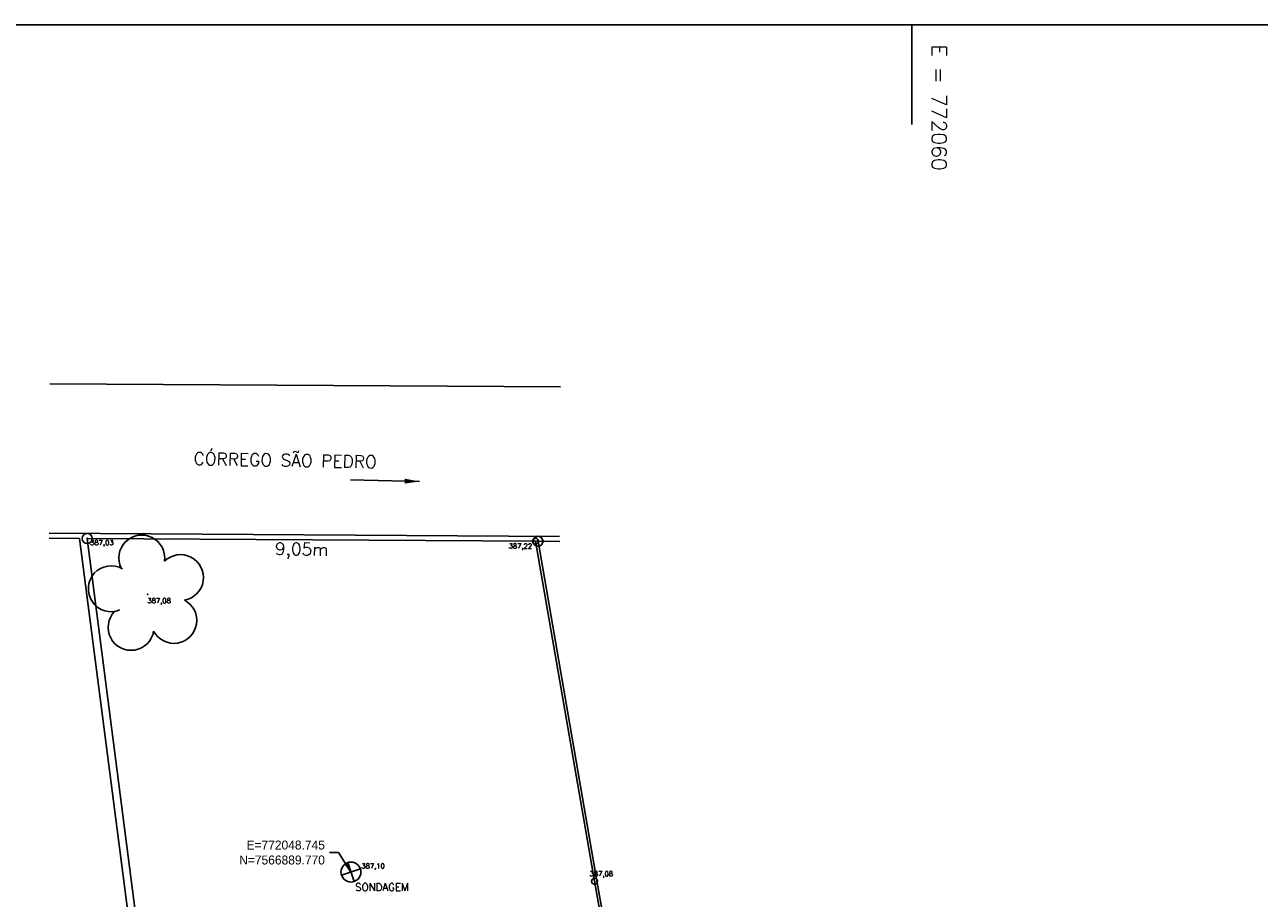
# Model space of a CAD drawing. Header units: inches. Extents: x 772018.1 to 772094.9, y 7566826.8 to 7566906.8.
# Tile 8 of 9: x 772042.2 to 772067, y 7566889.2 to 7566906.8. Entities that reach past the tile are written whole.
import ezdxf

# ---------------------------------------------------------------- set-up
doc = ezdxf.new("R2010")
doc.units = ezdxf.units.IN
doc.header["$MEASUREMENT"] = 0
doc.linetypes.add('CONTINUO', pattern=[0])
for name, color, linetype in [('_ARVORE', 7, 'CONTINUO'), ('_EDIFICA', 7, 'CONTINUO'), ('_MURO_PLACA', 7, 'CONTINUO'), ('_SONDAGEM', 7, 'CONTINUO'), ('_TG', 7, 'CONTINUO'), ('COTAS', 3, 'Continuous'), ('MURO', 7, 'CONTINUO'), ('TEXTOS', 7, 'CONTINUO'), ('TG', 7, 'CONTINUO')]:
    doc.layers.add(name, color=color, linetype=linetype)
doc.styles.add('SIMPLEX', font='simplex', dxfattribs={"height": 0.2})
doc.dimstyles.get("Standard").update_dxf_attribs({"dimtxt": 0.18, "dimasz": 0.18, "dimexe": 0.18, "dimexo": 0.0625, "dimgap": 0.09, "dimtad": 0, "dimtih": 1, "dimtoh": 1, "dimdec": 4, "dimzin": 0, "dimdsep": 46, "dimtxsty": 'Standard', "dimcen": 0.09, "dimadec": 0, "dimazin": 0, "dimtfac": 1, "dimtdec": 4, "dimtofl": 0, "dimtmove": 0, "dimatfit": 3, "dimfxl": 1, "dimtolj": 1, "dimtzin": 0, "dimarcsym": 0})

# ---------------------------------------------------------------- blocks, each defined once
blk = doc.blocks.new('SIMB_CIRCULO')
at = {"color": 0, "linetype": 'Continuous'}
blk.add_circle((0, 0), 0.1, dxfattribs=at)
at = {"color": 0}
blk.add_point((0, 0), dxfattribs=at)
for tag in ['desc:', 'cota:', 'pto:']:
    blk.add_attdef(tag, (0, 0), '', height=1)
blk = doc.blocks.new('SIMB_SOLEIRA')
at = {"color": 0, "linetype": 'Continuous', "flags": 128}
for points in [[(-0.141, -0.141), (0.141, 0.141)], [(0.141, -0.141), (-0.141, 0.141)]]:
    blk.add_lwpolyline(points, dxfattribs=at)
at = {"color": 0, "linetype": 'Continuous'}
blk.add_circle((0, 0), 0.2, dxfattribs=at)
at = {"color": 0}
blk.add_point((0, 0), dxfattribs=at)
for tag in ['desc:', 'cota:', 'pto:']:
    blk.add_attdef(tag, (0, 0), '', height=1)
blk = doc.blocks.new('SIMB_ARVORE')
at = {"color": 0, "linetype": 'Continuous'}
for centre, start, end in [((-0.218, 0.3), 18.7498, 233.1301), ((0.218, 0.3), 306.8699, 161.2502), ((-0.352, -0.114), 87.0134, 319.1849), ((0.352, -0.114), 234.9262, 89.0037), ((0, -0.37), 162.8241, 17.1759)]:
    blk.add_arc(centre, 0.23, start, end, dxfattribs=at)
at = {"color": 0}
blk.add_point((0, 0), dxfattribs=at)
for tag in ['desc:', 'cota:', 'pto:']:
    blk.add_attdef(tag, (0, 0), '', height=1)
blk = doc.blocks.new('SIMB_BOLINHA')
at = {"color": 0, "linetype": 'Continuous'}
blk.add_circle((0, 0), 0.06, dxfattribs=at)
at = {"color": 0}
blk.add_point((0, 0), dxfattribs=at)
for tag in ['desc:', 'cota:', 'pto:']:
    blk.add_attdef(tag, (0, 0), '', height=1)
blk = doc.blocks.new('FOL24F948AC56E5343DE19CE2C')
at = {"layer": 'MURO', "color": 1, "linetype": 'CONTINUO', "flags": 128}
blk.add_lwpolyline([(0, 0), (76.8, 0), (76.8, 80), (0, 80)], close=True, dxfattribs=at)
blk.add_lwpolyline([(41.932, 80), (41.932, 78)], dxfattribs=at)
at = {"layer": 'MURO', "color": 1, "style": 'SIMPLEX'}
blk.add_text('E = 772060', height=0.3, rotation=270, dxfattribs=at).set_placement((42.332, 79.6, -1.571))

msp = doc.modelspace()

# ---------------------------------------------------------------- linework, layer by layer
at = {"layer": 'MURO', "color": 3, "linetype": 'CONTINUO', "flags": 128}
for points in [[(772042.686, 7566896.467), (772043.3, 7566896.464)], [(772053.035, 7566839.795), (772052.462, 7566841.783), (772051.941, 7566843.589), (772053.617, 7566844.166), (772056.013, 7566844.99), (772054.175, 7566850.697), (772049.016, 7566849.121), (772047.987, 7566852.907), (772047.702, 7566854.211), (772044.542, 7566886.854), (772043.3, 7566896.464)], [(772043.452, 7566896.463), (772052.5, 7566896.407)], [(772045.17, 7566881.921), (772044.691, 7566886.868), (772043.452, 7566896.463)], [(772043.452, 7566896.463), (772043.452, 7566896.463)], [(772052.449, 7566896.407), (772053.633, 7566889.586), (772054.953, 7566882.167)], [(772052.5, 7566896.407), (772052.936, 7566896.404)], [(772052.5, 7566896.407), (772053.682, 7566889.595), (772055.002, 7566882.176), (772056.208, 7566875.397), (772061.418, 7566859.3), (772063.561, 7566852.676), (772065.304, 7566847.29), (772066.207, 7566844.198)]]:
    msp.add_lwpolyline(points, dxfattribs=at)
at = {"layer": 'TG', "color": 140, "linetype": 'CONTINUO', "flags": 128}
for points in [[(772042.705, 7566899.567), (772052.948, 7566899.504)], [(772042.687, 7566896.567), (772052.93, 7566896.504)]]:
    msp.add_lwpolyline(points, dxfattribs=at)

# ---------------------------------------------------------------- block references
at = {"layer": '_ARVORE', "color": 94}
ref = msp.add_blockref('SIMB_ARVORE', (772044.665, 7566895.34), dxfattribs=dict(at, xscale=2, yscale=2, zscale=2, rotation=333.1852778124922))
ref.add_attrib('COTA', '387,08', (772044.66, 7566895.165, 387.082), dxfattribs={"layer": '0', "color": 254, "height": 0.1, "style": 'SIMPLEX'})
at = {"layer": '_EDIFICA', "color": 6}
ref = msp.add_blockref('SIMB_CIRCULO', (772043.452, 7566896.463), dxfattribs=dict(at, rotation=333.1852778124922))
ref.add_attrib('COTA', '387,03', (772043.51, 7566896.33, 387.034), dxfattribs={"layer": '0', "color": 254, "height": 0.1, "style": 'SIMPLEX'})
at = {"layer": '_EDIFICA', "color": 254}
ref = msp.add_blockref('SIMB_BOLINHA', (772052.449, 7566896.407), dxfattribs=dict(at, rotation=333.1852778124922))
ref.add_attrib('COTA', '387,22', (772051.909, 7566896.261, 387.22), dxfattribs={"layer": '0', "color": 254, "height": 0.1, "style": 'SIMPLEX'})
at = {"layer": '_MURO_PLACA', "color": 254}
ref = msp.add_blockref('SIMB_BOLINHA', (772053.633, 7566889.586), dxfattribs=dict(at, rotation=1.000000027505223))
ref.add_attrib('COTA', '387,08', (772053.533, 7566889.686, 387.079), dxfattribs={"layer": '0', "color": 254, "height": 0.1, "style": 'SIMPLEX'})
at = {"layer": '_SONDAGEM', "color": 1}
ref = msp.add_blockref('SIMB_SOLEIRA', (772048.745, 7566889.77), dxfattribs=dict(at, rotation=333.1852778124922))
ref.add_attrib('DESC', 'SONDAGEM', (772048.83, 7566889.394, 387.096), dxfattribs={"layer": '0', "color": 4, "height": 0.15, "style": 'SIMPLEX'})
ref.add_attrib('COTA', '387,10', (772048.953, 7566889.842), dxfattribs={"layer": '0', "color": 254, "height": 0.1, "style": 'SIMPLEX'})
at = {"layer": '_TG', "color": 6, "rotation": 1.000000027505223}
msp.add_blockref('SIMB_CIRCULO', (772052.5, 7566896.407), dxfattribs=at)
at = {"layer": 'MURO', "color": 255}
msp.add_blockref('FOL24F948AC56E5343DE19CE2C', (772018.068, 7566826.772), dxfattribs=at)

# ---------------------------------------------------------------- texts
at = {"layer": 'COTAS', "color": 3, "insert": (772048.222, 7566890.161), "char_height": 0.18, "attachment_point": 6}
msp.add_mtext('\\A1;E=772048.745\\PN=7566889.770', dxfattribs=at)
at = {"layer": 'TEXTOS', "color": 4, "style": 'SIMPLEX'}
for s, p in [('CÓRREGO SÃO PEDRO', (772045.586, 7566897.941)), ('9,05m', (772047.217, 7566896.134))]:
    msp.add_text(s, height=0.25, rotation=358.9704, dxfattribs=at).set_placement(p)

# ---------------------------------------------------------------- leaders
at = {"color": 1}
msp.add_leader([(772050.123, 7566897.606), (772048.733, 7566897.643)], dimstyle='Standard', override={"dimasz": 0.3}, dxfattribs=at)
at = {"layer": 'COTAS', "color": 3, "annotation_type": 0, "has_hookline": 1, "hookline_direction": 1, "text_width": 2.13}
msp.add_leader([(772048.745, 7566889.77), (772048.492, 7566890.161), (772048.312, 7566890.161)], dimstyle='Standard', dxfattribs=at)

doc.saveas('drawing.dxf')
